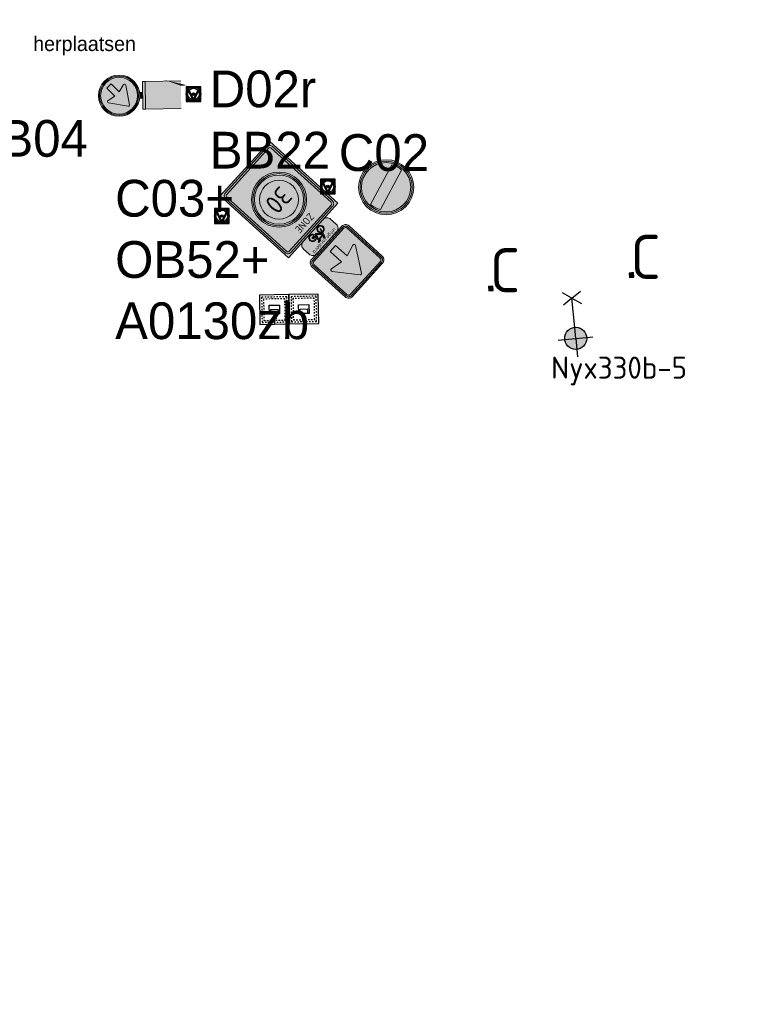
# Model space of a CAD drawing. Header units: metres. Extents: x 167358 to 169466, y 462430 to 462985.
# Tile 7 of 29: x 167441 to 167492, y 462734 to 462801. Entities that reach past the tile are written whole.
import ezdxf
from ezdxf.enums import TextEntityAlignment as Align

# ---------------------------------------------------------------- set-up
doc = ezdxf.new("R2018")
doc.units = ezdxf.units.M
doc.header["$LTSCALE"] = 0.2
doc.linetypes.add('DASHED', pattern=[0.75, 0.5, -0.25])
for name, color, linetype, lineweight in [('N-WE-IE-MEUBILAIR_WEGMEUBILAIR_CONTAINER-S', 162, 'Continuous', 25), ('N-WE-IE-MEUBILAIR_WEGMEUBILAIR_CONTAINER_ONDERGRONDS-S', 24, 'Continuous', 25), ('N-WE-IE-MEUBILAIR_WEGMEUBILAIR_LICHTMAST-S', 24, 'Continuous', 25), ('N-WE-IE-MEUBILAIR_WEGMEUBILAIR_VERKEERSBORD-S', 92, 'Continuous', 25), ('N-WE-VW-VERKEERSTEKEN_BORD_C-S', 7, 'Continuous', 25), ('N-WE-VW-VERKEERSTEKEN_BORD_D-S', 7, 'Continuous', 25), ('N-WE-VW-VERKEERSTEKEN_BORD_ONDERBORD-S', 7, 'Continuous', 25), ('N-WE-VW-VERKEERSTEKEN_BORD_ZONEBORD-S', 7, 'Continuous', 25)]:
    doc.layers.add(name, color=color, linetype=linetype, lineweight=lineweight)
doc.layers.add('X_uitv', color=7, linetype='Continuous')
doc.styles.add('NLCS-ISO', font='NLCS-ISO.ttf')
doc.styles.add('NLCS-RVV-M200-T25', font='NLCS-RVV.ttf')
doc.styles.add('ZURICH', font='ZURCHN.TTF')
picture_1 = doc.add_image_def('image1.png', size_in_pixel=(1080, 776))

# ---------------------------------------------------------------- blocks, each defined once
blk = doc.blocks.new('N-SIE-WEG_VERKEERSBORD_PAAL-SO')
h = blk.add_hatch(color=256)
h.dxf.hatch_style = 1
h.paths.add_polyline_path([(-1, 0, 1), (1, 0, 1)])
h.paths.add_polyline_path([(0.8, 0, -1), (-0.8, 0, -1)], flags=16)
h = blk.add_hatch(color=256)
h.dxf.hatch_style = 1
h.paths.add_polyline_path([(0, 1), (-1, 1), (-0.8, 0.6, -0.037994), (-0.7, 0.71), (-0.77, 0.86), (-0.51, 0.86, -0.134934)])
h = blk.add_hatch(color=256)
h.dxf.hatch_style = 1
h.paths.add_polyline_path([(-0.86, 0.72), (-1, 1), (-1, 0, -0.134934), (-0.86, 0.51)])
h = blk.add_hatch(color=256)
h.dxf.hatch_style = 1
h.paths.add_polyline_path([(-0.51, -0.86), (-0.86, -0.86), (-0.86, -0.51, -0.134934), (-1, 0), (-1, -1), (0, -1, -0.134934)])
h = blk.add_hatch(color=256)
h.dxf.hatch_style = 1
h.paths.add_polyline_path([(-0.6, 0.52, 0.050318), (-0.69, 0.39), (-0.11, -0.79, 0.066661), (0.11, -0.79), (0.69, 0.39, 0.050318), (0.6, 0.52), (0, -0.69)])
h = blk.add_hatch(color=256)
h.dxf.hatch_style = 1
h.paths.add_polyline_path([(0.17, 0, 1), (-0.17, 0, 1)])
h = blk.add_hatch(color=256)
h.dxf.hatch_style = 1
h.paths.add_polyline_path([(1, 1), (0, 1, -0.134934), (0.51, 0.86), (0.77, 0.86), (0.7, 0.71, -0.037994), (0.8, 0.6)])
h = blk.add_hatch(color=256)
h.dxf.hatch_style = 1
h.paths.add_polyline_path([(1, 0, -0.134934), (0.86, -0.51), (0.86, -0.86), (0.51, -0.86, -0.134934), (0, -1), (1, -1)])
h = blk.add_hatch(color=256)
h.dxf.hatch_style = 1
h.paths.add_polyline_path([(1, 1), (0.86, 0.72), (0.86, 0.51, -0.134934), (1, 0)])
for points in [[(-1, -1), (1, -1), (1, 1), (-1, 1)], [(-0.86, -0.86), (0.86, -0.86), (0.86, 0.86), (-0.86, 0.86)]]:
    blk.add_lwpolyline(points, close=True)
at = {"flags": 128}
for points in [[(-1, 1), (0, -1), (1, 1)], [(-0.77, 0.86), (0, -0.69), (0.77, 0.86)]]:
    blk.add_lwpolyline(points, close=True, dxfattribs=at)
for radius in [1, 0.796, 0.171]:
    blk.add_circle((0, 0), radius)
at = {"lineweight": 30, "flags": 104}
blk.add_attdef('bordgegevens', text='', height=3, dxfattribs=at).set_placement((2.21, 3.21), align=Align.TOP_LEFT)
at = {"style": 'NLCS-ISO', "flags": 9}
for tag, p in [('PAAL', (2.21, -4.13)), ('LOCATIE', (2.21, -8.3))]:
    blk.add_attdef(tag, p, '', height=3, dxfattribs=at)
blk = doc.blocks.new('N-SIE-WEG_LICHTMAST_1UITHOUDER-SO')
h = blk.add_hatch(color=256)
edge = h.paths.add_edge_path()
edge.add_arc((0, 0), 1.5, 0, 360)
for p, q in [((0, -2.42), (0, 2.33)), ((-5.5, 0), (-6.34, 1.24)), ((-5.5, 0), (-6.34, -1.24)), ((-5.5, 0), (-4.66, 1.24)), ((-1.5, 0), (-5.5, 0)), ((-5.5, 0), (-4.66, -1.24)), ((0, 0), (-1.49, 0)), ((0, 0), (2.52, 0))]:
    blk.add_line(p, q)
blk.add_circle((0, 0), 1.5)
at = {"style": 'ZURICH'}
blk.add_attdef('TYPE', text='', height=3, dxfattribs=at).set_placement((6.91, 5.26), align=Align.BOTTOM_CENTER)
blk = doc.blocks.new('SIE-WEG_CONTAINER_TEGEL')
at = {"flags": 128}
blk.add_lwpolyline([(-0.15, -0.15), (0.15, -0.15), (0.15, 0.15), (-0.15, 0.15)], close=True, dxfattribs=at)
blk.add_solid([(-0.15, 0.15), (-0.15, -0.15), (0.15, 0.15), (0.15, -0.15)])
at = {"style": 'NLCS-ISO'}
blk.add_text('C', height=0.2, dxfattribs=at).set_placement((0, 0), align=Align.MIDDLE_CENTER)
blk.add_attdef('TEGEL', (0.089, 0.257), '', height=3, dxfattribs=at)
blk = doc.blocks.new('N-SVW-VERKEERSTEKEN_BORD_C03-SO')
at = {"true_color": 0x007dc8}
h = blk.add_hatch(color=152, dxfattribs=at)
h.dxf.hatch_style = 1
h.paths.add_polyline_path([(3.05, 3.75), (-3.05, 3.75, 0.414214), (-3.75, 3.05), (-3.75, 0), (-3.55, 0), (-3.55, 3.05, -0.414214), (-3.05, 3.55), (3.05, 3.55, -0.414214), (3.55, 3.05), (3.55, 0), (3.75, 0), (3.75, 3.05, 0.414214)])
at = {"true_color": 0xffffff}
h = blk.add_hatch(color=7, dxfattribs=at)
h.dxf.hatch_style = 1
h.paths.add_polyline_path([(3.05, 3.55), (-3.05, 3.55, 0.414214), (-3.55, 3.05), (-3.55, 0), (-3.35, 0), (-3.35, 3.05, -0.414214), (-3.05, 3.35), (3.05, 3.35, -0.414214), (3.35, 3.05), (3.35, 0), (3.55, 0), (3.55, 3.05, 0.414214)])
at = {"true_color": 0x007dc8}
h = blk.add_hatch(color=152, dxfattribs=at)
h.dxf.hatch_style = 1
h.paths.add_polyline_path([(-0.16, 2.53, -0.518438), (0.16, 2.53), (1.95, 0), (3.35, 0), (3.35, 3.05, 0.414214), (3.05, 3.35), (-3.05, 3.35, 0.414214), (-3.35, 3.05), (-3.35, 0), (-1.95, 0)])
at = {"true_color": 0xffffff}
h = blk.add_hatch(color=7, dxfattribs=at)
h.dxf.hatch_style = 1
h.paths.add_polyline_path([(-2.37, -0.59, 0.690116), (-2.16, -0.9), (-0.57, -0.53), (-0.57, -2.62), (0.57, -2.62), (0.57, -0.53), (2.16, -0.9, 0.690116), (2.37, -0.59), (0.16, 2.53, 0.518438), (-0.16, 2.53)])
at = {"true_color": 0x007dc8}
h = blk.add_hatch(color=152, dxfattribs=at)
h.dxf.hatch_style = 1
h.paths.add_polyline_path([(-3.55, 0), (-3.75, 0), (-3.75, -3.05, 0.414214), (-3.05, -3.75), (3.05, -3.75, 0.414214), (3.75, -3.05), (3.75, 0), (3.55, 0), (3.55, -3.05, -0.414214), (3.05, -3.55), (-3.05, -3.55, -0.414214), (-3.55, -3.05)])
at = {"true_color": 0xffffff}
h = blk.add_hatch(color=7, dxfattribs=at)
h.dxf.hatch_style = 1
h.paths.add_polyline_path([(-3.35, 0), (-3.55, 0), (-3.55, -3.05, 0.414214), (-3.05, -3.55), (3.05, -3.55, 0.414214), (3.55, -3.05), (3.55, 0), (3.35, 0), (3.35, -3.05, -0.414214), (3.05, -3.35), (-3.05, -3.35, -0.414214), (-3.35, -3.05)])
at = {"true_color": 0x007dc8}
h = blk.add_hatch(color=152, dxfattribs=at)
h.dxf.hatch_style = 1
h.paths.add_polyline_path([(-2.37, -0.59), (-1.95, 0), (-3.35, 0), (-3.35, -3.05, 0.414214), (-3.05, -3.35), (3.05, -3.35, 0.414214), (3.35, -3.05), (3.35, 0), (1.95, 0), (2.37, -0.59, -0.690116), (2.16, -0.9), (0.57, -0.53), (0.57, -2.62), (-0.57, -2.62), (-0.57, -0.53), (-2.16, -0.9, -0.690116)])
at = {"color": 152, "lineweight": 0, "true_color": 0x007dc8}
blk.add_lwpolyline([(-3.05, -3.75), (3.05, -3.75, 0.414214), (3.75, -3.05), (3.75, 3.05, 0.414214), (3.05, 3.75), (-3.05, 3.75, 0.414214), (-3.75, 3.05), (-3.75, -3.05, 0.414214)], format="xyb", close=True, dxfattribs=at)
at = {"color": 7, "lineweight": 0, "true_color": 0xffffff}
for points in [[(-3.05, -3.55), (3.05, -3.55, 0.414214), (3.55, -3.05), (3.55, 3.05, 0.414214), (3.05, 3.55), (-3.05, 3.55, 0.414214), (-3.55, 3.05), (-3.55, -3.05, 0.414214)], [(-3.05, -3.35), (3.05, -3.35, 0.414214), (3.35, -3.05), (3.35, 3.05, 0.414214), (3.05, 3.35), (-3.05, 3.35, 0.414214), (-3.35, 3.05), (-3.35, -3.05, 0.414214)], [(0.57, -0.53), (0.57, -2.62), (-0.57, -2.62), (-0.57, -0.53), (-2.16, -0.9, -0.690116), (-2.37, -0.59), (-0.16, 2.53, -0.518438), (0.16, 2.53), (2.37, -0.59, -0.690116), (2.16, -0.9)]]:
    blk.add_lwpolyline(points, format="xyb", close=True, dxfattribs=at)
blk = doc.blocks.new('N-SVW-VERKEERSTEKEN_BORD_ONDERBORD_OB52-SO')
at = {"true_color": 0xffffff}
h = blk.add_hatch(color=7, dxfattribs=at)
h.dxf.hatch_style = 1
edge = h.paths.add_edge_path()
edge.add_line((2.75, -0.52), (2.75, 0.52))
edge.add_arc((2.02, 0.52), 0.726, 0, 90)
edge.add_line((2.02, 1.25), (-2.02, 1.25))
edge.add_arc((-2.02, 0.52), 0.726, 90, 180)
edge.add_line((-2.75, 0.52), (-2.75, -0.52))
edge.add_arc((-2.02, -0.52), 0.726, 180, 270)
edge.add_line((-2.02, -1.25), (2.02, -1.25))
edge.add_arc((2.02, -0.52), 0.726, 270, 360)
at = {"true_color": 0x191919}
h = blk.add_hatch(color=250, dxfattribs=at)
h.dxf.hatch_style = 1
h.paths.add_polyline_path([(0.48, 0.12), (0.56, 0.31), (0.69, 0.31), (0.69, 0.41), (0.3, 0.41, 1), (0.3, 0.31), (0.45, 0.31), (0.4, 0.2), (-0.48, 0.2), (-0.42, 0.36, -0.345861), (-0.34, 0.41), (-0.21, 0.41), (-0.21, 0.52), (-0.36, 0.52, 0.334348), (-0.53, 0.39), (-0.71, -0.13, 0.794265), (-1.15, -1.02, 0.4733), (-0.38, -0.87, 0.427471), (-0.61, -0.17), (-0.56, -0.01), (0.04, -0.68), (0.29, -0.68, 0.529348), (1.04, -1.07, 0.476174), (1.19, -0.3, 0.318009), (0.62, -0.15)])
h.paths.add_polyline_path([(-0.51, 0.1), (0.35, 0.1), (0.06, -0.54)], flags=16)
h.paths.add_polyline_path([(-0.65, -0.27, -0.542254), (-0.58, -0.94, -0.632638), (-1.23, -0.63, -0.479903), (-0.75, -0.23), (-0.88, -0.61, 1.053204), (-0.78, -0.64)], flags=16)
h.paths.add_polyline_path([(0.42, 0), (0.52, -0.2, 0.234167), (0.29, -0.57), (0.16, -0.57)], flags=16)
h.paths.add_polyline_path([(0.57, -0.3), (0.72, -0.57), (0.4, -0.57, -0.216058)], flags=16)
h.paths.add_polyline_path([(0.4, -0.68), (0.8, -0.68, 0.566151), (0.85, -0.6), (0.67, -0.25, -0.564261), (1.19, -0.69, -0.396488), (0.76, -1.03, -0.350134)], flags=16)
at = {"color": 250, "lineweight": 0, "true_color": 0x191919}
for points in [[(2.75, -0.52), (2.75, 0.52, 0.414214), (2.02, 1.25), (-2.02, 1.25, 0.414214), (-2.75, 0.52), (-2.75, -0.52, 0.414214), (-2.02, -1.25), (2.02, -1.25, 0.414214)], [(0.48, 0.12), (0.56, 0.31), (0.69, 0.31), (0.69, 0.41), (0.3, 0.41, 1), (0.3, 0.31), (0.45, 0.31), (0.4, 0.2), (-0.48, 0.2), (-0.42, 0.36, -0.345861), (-0.34, 0.41), (-0.21, 0.41), (-0.21, 0.52), (-0.36, 0.52, 0.334348), (-0.53, 0.39), (-0.71, -0.13, 0.794265), (-1.15, -1.02, 0.4733), (-0.38, -0.87, 0.427471), (-0.61, -0.17), (-0.56, -0.01), (0.04, -0.68), (0.29, -0.68, 0.529348), (1.04, -1.07, 0.476174), (1.19, -0.3, 0.318009), (0.62, -0.15)], [(0.42, 0), (0.16, -0.57), (0.29, -0.57, -0.234167), (0.52, -0.2)], [(-0.65, -0.27, -0.542254), (-0.58, -0.94, -0.632638), (-1.23, -0.63, -0.479903), (-0.75, -0.23), (-0.88, -0.61, 1.053204), (-0.78, -0.64)], [(0.67, -0.25, -0.564261), (1.19, -0.69, -0.396488), (0.76, -1.03, -0.350134), (0.4, -0.68), (0.8, -0.68, 0.566151), (0.85, -0.6)], [(0.72, -0.57), (0.57, -0.3, 0.216058), (0.4, -0.57)]]:
    blk.add_lwpolyline(points, format="xyb", close=True, dxfattribs=at)
blk.add_lwpolyline([(0.35, 0.1), (-0.51, 0.1), (0.06, -0.54)], close=True, dxfattribs=at)
at = {"color": 250, "true_color": 0x191919, "style": 'NLCS-RVV-M200-T25'}
blk.add_text('uitgezonderd', height=0.5, dxfattribs=at).set_placement((0, 0.6), align=Align.CENTER)
blk = doc.blocks.new('N-SVW-VERKEERSTEKEN_BORD_ZONEBORD BEGIN_A01_030-SO')
at = {"true_color": 0xffffff}
h = blk.add_hatch(color=7, dxfattribs=at)
h.dxf.hatch_style = 1
h.paths.add_polyline_path([(5, 6.25), (-5, 6.25), (-5, 0), (-4.76, 0), (-4.76, 5.49, -0.414214), (-4.23, 6.01), (4.25, 6.01, -0.414214), (4.77, 5.49), (4.77, 0), (5, 0)])
at = {"true_color": 0x191919}
h = blk.add_hatch(color=250, dxfattribs=at)
h.dxf.hatch_style = 1
h.paths.add_polyline_path([(-4.49, 5.49, -0.414214), (-4.23, 5.75), (4.25, 5.75, -0.414214), (4.51, 5.49), (4.51, 0), (4.77, 0), (4.77, 5.49, 0.414214), (4.25, 6.01), (-4.23, 6.01, 0.414214), (-4.76, 5.49), (-4.76, 0), (-4.49, 0)])
at = {"true_color": 0xffffff}
h = blk.add_hatch(color=7, dxfattribs=at)
h.dxf.hatch_style = 1
h.paths.add_polyline_path([(4.51, 5.49, 0.414214), (4.25, 5.75), (-4.23, 5.75, 0.414214), (-4.49, 5.49), (-4.49, 0), (-3.75, 0, -1), (3.75, 0), (4.51, 0)])
at = {"true_color": 0xff0000}
h = blk.add_hatch(color=1, dxfattribs=at)
h.dxf.hatch_style = 1
h.paths.add_polyline_path([(-3.75, 0), (-3.55, 0, -1), (3.55, 0), (3.75, 0, 1)])
at = {"true_color": 0xffffff}
h = blk.add_hatch(color=7, dxfattribs=at)
h.dxf.hatch_style = 1
h.paths.add_polyline_path([(-3.55, 0), (-3.35, 0, -1), (3.35, 0), (3.55, 0, 1)])
at = {"true_color": 0xff0000}
h = blk.add_hatch(color=1, dxfattribs=at)
h.dxf.hatch_style = 1
h.paths.add_polyline_path([(-3.35, 0), (-2.65, 0, -1), (2.65, 0), (3.35, 0, 1)])
at = {"true_color": 0xffffff}
h = blk.add_hatch(color=7, dxfattribs=at)
h.dxf.hatch_style = 1
h.paths.add_polyline_path([(-2.65, 0), (2.65, 0, 1)])
h = blk.add_hatch(color=7, dxfattribs=at)
h.dxf.hatch_style = 1
h.paths.add_polyline_path([(5, 0), (4.77, 0), (4.77, -5.49, -0.414214), (4.25, -6.02), (-4.23, -6.02, -0.414214), (-4.76, -5.49), (-4.76, 0), (-5, 0), (-5, -6.25), (5, -6.25)])
at = {"true_color": 0x191919}
h = blk.add_hatch(color=250, dxfattribs=at)
h.dxf.hatch_style = 1
h.paths.add_polyline_path([(-4.49, 0), (-4.76, 0), (-4.76, -5.49, 0.414214), (-4.23, -6.02), (4.25, -6.02, 0.414214), (4.77, -5.49), (4.77, 0), (4.51, 0), (4.51, -5.49, -0.414214), (4.25, -5.75), (-4.23, -5.75, -0.414214), (-4.49, -5.49)])
at = {"true_color": 0xffffff}
h = blk.add_hatch(color=7, dxfattribs=at)
h.dxf.hatch_style = 1
h.paths.add_polyline_path([(-3.75, 0), (-4.49, 0), (-4.49, -5.49, 0.414214), (-4.23, -5.75), (4.25, -5.75, 0.414214), (4.51, -5.49), (4.51, 0), (3.75, 0, -1)])
at = {"true_color": 0xff0000}
h = blk.add_hatch(color=1, dxfattribs=at)
h.dxf.hatch_style = 1
h.paths.add_polyline_path([(3.75, 0), (3.55, 0, -1), (-3.55, 0), (-3.75, 0, 1)])
at = {"true_color": 0xffffff}
h = blk.add_hatch(color=7, dxfattribs=at)
h.dxf.hatch_style = 1
h.paths.add_polyline_path([(3.55, 0), (3.35, 0, -1), (-3.35, 0), (-3.55, 0, 1)])
at = {"true_color": 0xff0000}
h = blk.add_hatch(color=1, dxfattribs=at)
h.dxf.hatch_style = 1
h.paths.add_polyline_path([(3.35, 0), (2.65, 0, -1), (-2.65, 0), (-3.35, 0, 1)])
at = {"true_color": 0xffffff}
h = blk.add_hatch(color=7, dxfattribs=at)
h.dxf.hatch_style = 1
h.paths.add_polyline_path([(2.65, 0), (-2.65, 0, 1)])
at = {"color": 251, "lineweight": 0, "true_color": 0x4b4b4b}
blk.add_lwpolyline([(-5, 6.25), (5, 6.25), (5, -6.25), (-5, -6.25)], close=True, dxfattribs=at)
at = {"color": 250, "lineweight": 0, "true_color": 0x191919}
for points in [[(-4.23, 6.01), (4.25, 6.01, -0.414214), (4.77, 5.49), (4.77, -5.49, -0.414214), (4.25, -6.02), (-4.23, -6.02, -0.414214), (-4.76, -5.49), (-4.76, 5.49, -0.414214)], [(-4.23, 5.75), (4.25, 5.75, -0.414214), (4.51, 5.49), (4.51, -5.49, -0.414214), (4.25, -5.75), (-4.23, -5.75, -0.414214), (-4.49, -5.49), (-4.49, 5.49, -0.414214)]]:
    blk.add_lwpolyline(points, format="xyb", close=True, dxfattribs=at)
at = {"color": 1, "lineweight": 0, "true_color": 0xff0000}
blk.add_circle((0, 0), 3.75, dxfattribs=at)
at = {"color": 7, "lineweight": 0, "true_color": 0xffffff}
for radius in [3.55, 3.35, 2.65]:
    blk.add_circle((0, 0), radius, dxfattribs=at)
at = {"color": 250, "true_color": 0x191919, "style": 'NLCS-RVV-M200-T25'}
for s, height, p in [('ZONE', 1, (0.02, 4.71)), ('30', 2.5, (0.1, 0))]:
    blk.add_text(s, height=height, dxfattribs=at).set_placement(p, align=Align.MIDDLE_CENTER)
blk.add_attdef('RVV_ONDERSCHRIFT', text='', height=1, dxfattribs=at).set_placement((0.02, -4.72), align=Align.MIDDLE_CENTER)
blk = doc.blocks.new('N-SVW-VERKEERSTEKEN_BORD_C02-SO')
at = {"true_color": 0xff0000}
h = blk.add_hatch(color=1, dxfattribs=at)
h.dxf.hatch_style = 1
h.paths.add_polyline_path([(-3.75, 0), (-3.55, 0, -1), (3.55, 0), (3.75, 0, 1)])
at = {"true_color": 0xffffff}
h = blk.add_hatch(color=7, dxfattribs=at)
h.dxf.hatch_style = 1
h.paths.add_polyline_path([(3.35, 0), (3.55, 0, 1), (-3.55, 0), (-3.35, 0, -1)])
at = {"true_color": 0xff0000}
h = blk.add_hatch(color=1, dxfattribs=at)
h.dxf.hatch_style = 1
h.paths.add_polyline_path([(-3.35, 0), (-3.15, 0, -0.060174), (-3.06, 0.75), (3.06, 0.75, -0.060174), (3.15, 0), (3.35, 0, 1)])
h = blk.add_hatch(color=1, dxfattribs=at)
h.dxf.hatch_style = 1
h.paths.add_polyline_path([(-3.55, 0), (-3.75, 0, 1), (3.75, 0), (3.55, 0, -1)])
at = {"true_color": 0xffffff}
h = blk.add_hatch(color=7, dxfattribs=at)
h.dxf.hatch_style = 1
h.paths.add_polyline_path([(-3.35, 0), (-3.55, 0, 1), (3.55, 0), (3.35, 0, -1)])
at = {"true_color": 0xff0000}
h = blk.add_hatch(color=1, dxfattribs=at)
h.dxf.hatch_style = 1
h.paths.add_polyline_path([(3.35, 0), (3.15, 0, -0.060174), (3.06, -0.75), (-3.06, -0.75, -0.060174), (-3.15, 0), (-3.35, 0, 1)])
at = {"true_color": 0xffffff}
h = blk.add_hatch(color=7, dxfattribs=at)
h.dxf.hatch_style = 1
h.paths.add_polyline_path([(3.06, -0.75, 0.120784), (3.06, 0.75), (-3.06, 0.75, 0.120784), (-3.06, -0.75)])
at = {"color": 7, "lineweight": 0, "true_color": 0xffffff}
blk.add_lwpolyline([(-3.06, -0.75), (3.06, -0.75, 0.120784), (3.06, 0.75), (-3.06, 0.75, 0.120784)], format="xyb", close=True, dxfattribs=at)
at = {"color": 1, "lineweight": 0, "true_color": 0xff0000}
blk.add_circle((0, 0), 3.75, dxfattribs=at)
at = {"color": 7, "lineweight": 0, "true_color": 0xffffff}
for radius in [3.55, 3.35]:
    blk.add_circle((0, 0), radius, dxfattribs=at)
blk = doc.blocks.new('N-SVW-VERKEERSTEKEN_BORD_D02RBB22-SO')
at = {"true_color": 0x007dc8}
h = blk.add_hatch(color=152, dxfattribs=at)
h.dxf.hatch_style = 1
h.paths.add_polyline_path([(2.52, 3.68), (2.66, 3.73, 0.577878), (-2.13, 4.65), (-2.01, 4.56, -0.577878)])
at = {"true_color": 0xffffff}
h = blk.add_hatch(color=7, dxfattribs=at)
h.dxf.hatch_style = 1
h.paths.add_polyline_path([(-2.01, 4.56), (-1.9, 4.46, -0.577878), (2.38, 3.63), (2.52, 3.68, 0.577878)])
at = {"true_color": 0x007dc8}
h = blk.add_hatch(color=152, dxfattribs=at)
h.dxf.hatch_style = 1
h.paths.add_polyline_path([(-2.01, 4.56), (-2.13, 4.65, 0.180494), (-2.81, 2.81, 0.414214), (0, 0), (0, 0.15, -0.414214), (-2.66, 2.81, -0.180494)])
at = {"true_color": 0xffffff}
h = blk.add_hatch(color=7, dxfattribs=at)
h.dxf.hatch_style = 1
h.paths.add_polyline_path([(-2.51, 2.81, -0.180494), (-1.9, 4.46), (-2.01, 4.56, 0.180494), (-2.66, 2.81, 0.414214), (0, 0.15), (0, 0.3, -0.414214)])
at = {"true_color": 0x007dc8}
h = blk.add_hatch(color=152, dxfattribs=at)
h.dxf.hatch_style = 1
h.paths.add_polyline_path([(-1.63, 3.87), (-1.03, 4.48), (0, 3.45), (0, 5.32, 0.414322), (-2.51, 2.81, 0.414105), (0, 0.3), (0, 1.62), (-1.42, 1.88, -0.656866), (-1.49, 2.18), (-0.54, 2.78)])
at = {"true_color": 0xffffff}
h = blk.add_hatch(color=7, dxfattribs=at)
h.dxf.hatch_style = 1
h.paths.add_polyline_path([(0, 3.45), (-1.03, 4.48), (-1.63, 3.87), (-0.54, 2.78), (-1.49, 2.18, 0.656866), (-1.42, 1.88), (0, 1.62)])
at = {"true_color": 0x007dc8}
h = blk.add_hatch(color=152, dxfattribs=at)
h.dxf.hatch_style = 1
h.paths.add_polyline_path([(0, 5.32), (0, 3.45), (0.07, 3.38), (0.65, 4.32, -0.66261), (0.96, 4.27), (1.45, 1.59, -0.52003), (1.25, 1.39), (0, 1.62), (0, 0.3, 0.414322), (2.51, 2.81, 0.414105)])
at = {"true_color": 0xffffff}
h = blk.add_hatch(color=7, dxfattribs=at)
h.dxf.hatch_style = 1
h.paths.add_polyline_path([(0.96, 4.27, 0.66261), (0.65, 4.32), (0.07, 3.38), (0, 3.45), (0, 1.62), (1.25, 1.39, 0.52003), (1.45, 1.59)])
at = {"true_color": 0x007dc8}
h = blk.add_hatch(color=152, dxfattribs=at)
h.dxf.hatch_style = 1
h.paths.add_polyline_path([(2.81, 2.81, 0.083022), (2.66, 3.73), (2.52, 3.68, -0.083022), (2.66, 2.81, -0.414214), (0, 0.15), (0, 0, 0.414214)])
at = {"true_color": 0xffffff}
h = blk.add_hatch(color=7, dxfattribs=at)
h.dxf.hatch_style = 1
h.paths.add_polyline_path([(2.52, 3.68), (2.38, 3.63, -0.083022), (2.51, 2.81, -0.414214), (0, 0.3), (0, 0.15, 0.414214), (2.66, 2.81, 0.083022)])
at = {"true_color": 0xafafaf}
h = blk.add_hatch(color=253, dxfattribs=at)
h.dxf.hatch_style = 1
h.paths.add_polyline_path([(0.38, 0), (-0.38, 0), (-0.38, -0.38), (0.38, -0.38)])
at = {"true_color": 0x0a0a0a}
h = blk.add_hatch(color=28, dxfattribs=at)
h.dxf.hatch_style = 1
h.paths.add_polyline_path([(1.88, -0.38), (-1.88, -0.38), (-1.88, -0.75), (1.88, -0.75)])
at = {"true_color": 0xffe100}
h = blk.add_hatch(color=2, dxfattribs=at)
h.dxf.hatch_style = 1
h.paths.add_polyline_path([(1.88, -0.75), (-1.88, -0.75), (-1.88, -5.62), (1.88, -5.62)])
at = {"color": 7, "lineweight": 0, "true_color": 0xffffff}
blk.add_lwpolyline([(-1.03, 4.48), (0.07, 3.38), (0.65, 4.32, -0.66261), (0.96, 4.27), (1.45, 1.59, -0.527936), (1.25, 1.39), (-1.42, 1.88, -0.656866), (-1.49, 2.18), (-0.54, 2.78), (-1.63, 3.87)], format="xyb", close=True, dxfattribs=at)
at = {"color": 253, "lineweight": 0, "true_color": 0xafafaf}
blk.add_lwpolyline([(-0.38, -0.38), (0.38, -0.38), (0.38, 0), (-0.38, 0)], close=True, dxfattribs=at)
at = {"color": 28, "lineweight": 0, "true_color": 0x0a0a0a}
blk.add_lwpolyline([(-1.88, -0.75), (1.88, -0.75), (1.88, -0.38), (-1.88, -0.38)], close=True, dxfattribs=at)
at = {"color": 253, "lineweight": 0, "true_color": 0xafafaf}
blk.add_lwpolyline([(1.88, -5.62), (1.88, -0.75), (-1.88, -0.75), (-1.88, -5.62)], dxfattribs=at)
at = {"color": 152, "lineweight": 0, "true_color": 0x007dc8}
blk.add_circle((0, 2.81), 2.81, dxfattribs=at)
at = {"color": 7, "lineweight": 0, "true_color": 0xffffff}
for radius in [2.66, 2.51]:
    blk.add_circle((0, 2.81), radius, dxfattribs=at)
blk = doc.blocks.new('CONTAINER_ONDERGRONDSE_5000L')
at = {"ltscale": 0.2}
blk.add_lwpolyline([(0, 2), (0, 0), (2, 0), (2, 2)], close=True, dxfattribs=at)
at = {"color": 8, "linetype": 'DASHED', "ltscale": 0.2}
for points in [[(0.145, 1.855), (0.145, 0.145), (1.855, 0.145), (1.855, 1.855)], [(0.275, 1.725), (0.275, 0.275), (1.725, 0.275), (1.725, 1.725)]]:
    blk.add_lwpolyline(points, close=True, dxfattribs=at)
blk.add_lwpolyline([(0.65, 0.7), (0.65, 1.3), (1.35, 1.3), (1.35, 0.7)], close=True)
for points in [[(0.75, 0.7), (0.75, 1), (1.25, 1), (1.25, 0.7)], [(1, 0.7), (1.118, 0.375), (0.882, 0.375), (1, 0.7)], [(1, 0), (1, 0.7)]]:
    blk.add_lwpolyline(points)

msp = doc.modelspace()

# ---------------------------------------------------------------- linework, layer by layer
at = {"layer": 'N-WE-IE-MEUBILAIR_WEGMEUBILAIR_VERKEERSBORD-S', "ltscale": 0.2, "flags": 128}
msp.add_lwpolyline([(167452.332, 462796.263, 0, 0.2, 0), (167451.734, 462796.305, 0, 0, 0), (167446.371, 462798.198, 0, 0, 0), (167444.862, 462798.198, 0, 0, 0), (167441.88, 462798.198, 0, 0, 0)], format="xyseb", dxfattribs=at)

# ---------------------------------------------------------------- block references
at = {"layer": 'N-WE-IE-MEUBILAIR_WEGMEUBILAIR_CONTAINER-S'}
ref = msp.add_blockref('SIE-WEG_CONTAINER_TEGEL', (167482.56, 462783.352), dxfattribs=dict(at, rotation=185.8989723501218))
ref.add_attrib('TEGEL', 'C', (167482.497, 462783.088), dxfattribs={"layer": '0', "height": 3, "style": 'NLCS-ISO'})
ref = msp.add_blockref('SIE-WEG_CONTAINER_TEGEL', (167482.56, 462783.352), dxfattribs=dict(at, rotation=185.8989723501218))
ref.add_attrib('TEGEL', 'C', (167482.497, 462783.088), dxfattribs={"layer": '0', "height": 3, "style": 'NLCS-ISO'})
ref = msp.add_blockref('SIE-WEG_CONTAINER_TEGEL', (167473.006, 462782.444), dxfattribs=dict(at, rotation=184.1653176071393))
ref.add_attrib('TEGEL', 'C', (167472.935, 462782.181), dxfattribs={"layer": '0', "height": 3, "style": 'NLCS-ISO'})
ref = msp.add_blockref('SIE-WEG_CONTAINER_TEGEL', (167473.006, 462782.444), dxfattribs=dict(at, rotation=184.1653176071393))
ref.add_attrib('TEGEL', 'C', (167472.935, 462782.181), dxfattribs={"layer": '0', "height": 3, "style": 'NLCS-ISO'})
at = {"layer": 'N-WE-IE-MEUBILAIR_WEGMEUBILAIR_CONTAINER_ONDERGRONDS-S', "rotation": 1.0616821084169}
for p in [(167457.302, 462779.986), (167459.301, 462780.023)]:
    msp.add_blockref('CONTAINER_ONDERGRONDSE_5000L', p, dxfattribs=at)
at = {"layer": 'N-WE-IE-MEUBILAIR_WEGMEUBILAIR_LICHTMAST-S'}
ref = msp.add_blockref('N-SIE-WEG_LICHTMAST_1UITHOUDER-SO', (167478.773, 462779.047), dxfattribs=dict(at, xscale=0.5, yscale=0.5, zscale=0.5, rotation=275.3750995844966))
ref.add_attrib('TYPE', 'Nyx330b-5', dxfattribs={"layer": '0', "height": 1.5, "style": 'NLCS-ISO'}).set_placement((167481.713, 462775.852), align=Align.BOTTOM_CENTER)
at = {"layer": 'N-WE-IE-MEUBILAIR_WEGMEUBILAIR_VERKEERSBORD-S', "ltscale": 0.2}
ref = msp.add_blockref('N-SIE-WEG_VERKEERSBORD_PAAL-SO', (167424.616, 462794.523), dxfattribs=dict(at, xscale=0.5, yscale=0.5, zscale=0.5))
lines = msp.add_mtext('B06+\\POB503OB04', dxfattribs={"layer": '0', "insert": (167426.646, 462798.067), "char_height": 2.5, "attachment_point": 1})
ref.add_attrib('bordgegevens', '', (167426.646, 462798.067), dxfattribs={"flags": 104}).embed_mtext(lines)
ref = msp.add_blockref('N-SIE-WEG_VERKEERSBORD_PAAL-SO', (167452.781, 462795.66), dxfattribs=dict(at, xscale=0.5, yscale=0.5, zscale=0.5))
lines = msp.add_mtext('D02r\\PBB22', dxfattribs={"layer": '0', "insert": (167453.885, 462797.265), "char_height": 2.5, "attachment_point": 1})
ref.add_attrib('bordgegevens', '', (167453.885, 462797.265), dxfattribs={"flags": 104}).embed_mtext(lines)
ref = msp.add_blockref('N-SIE-WEG_VERKEERSBORD_PAAL-SO', (167461.918, 462789.374), dxfattribs=dict(at, xscale=0.5, yscale=0.5, zscale=0.5))
lines = msp.add_mtext('C02', dxfattribs={"layer": '0', "insert": (167462.662, 462792.934), "char_height": 2.5, "attachment_point": 1})
ref.add_attrib('bordgegevens', '', (167462.662, 462792.934), dxfattribs={"flags": 104}).embed_mtext(lines)
at = {"layer": 'N-WE-IE-MEUBILAIR_WEGMEUBILAIR_VERKEERSBORD-S'}
ref = msp.add_blockref('N-SIE-WEG_VERKEERSBORD_PAAL-SO', (167454.709, 462787.369), dxfattribs=dict(at, xscale=0.5, yscale=0.5, zscale=0.5))
lines = msp.add_mtext('C03+\\POB52+\\PA0130zb', dxfattribs={"layer": '0', "insert": (167447.454, 462789.827), "char_height": 2.5, "attachment_point": 1})
ref.add_attrib('bordgegevens', '', (167447.454, 462789.827), dxfattribs={"flags": 104}).embed_mtext(lines)
at = {"layer": 'N-WE-VW-VERKEERSTEKEN_BORD_C-S', "ltscale": 0.2, "xscale": 0.5, "yscale": 0.5, "zscale": 0.5}
for name, p, rotation in [('N-SVW-VERKEERSTEKEN_BORD_C02-SO', (167465.879, 462789.326), 241.8198515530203), ('N-SVW-VERKEERSTEKEN_BORD_C03-SO', (167463.225, 462784.281), 227.7694800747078)]:
    msp.add_blockref(name, p, dxfattribs=dict(at, rotation=rotation))
at = {"layer": 'N-WE-VW-VERKEERSTEKEN_BORD_D-S', "ltscale": 0.2, "xscale": -0.4999999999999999, "yscale": 0.5, "zscale": 0.5, "rotation": 90.811211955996}
msp.add_blockref('N-SVW-VERKEERSTEKEN_BORD_D02RBB22-SO', (167449.128, 462795.575), dxfattribs=at)
at = {"layer": 'N-WE-VW-VERKEERSTEKEN_BORD_ONDERBORD-S', "ltscale": 0.2, "xscale": 0.5, "yscale": 0.5, "zscale": 0.5, "rotation": 227.7694800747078}
msp.add_blockref('N-SVW-VERKEERSTEKEN_BORD_ONDERBORD_OB52-SO', (167461.374, 462785.961), dxfattribs=at)
at = {"layer": 'N-WE-VW-VERKEERSTEKEN_BORD_ZONEBORD-S', "ltscale": 0.2, "xscale": 0.5, "yscale": 0.5, "zscale": 0.5, "rotation": 227.7694800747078}
msp.add_blockref('N-SVW-VERKEERSTEKEN_BORD_ZONEBORD BEGIN_A01_030-SO', (167458.597, 462788.482), dxfattribs=at)

# ---------------------------------------------------------------- texts
at = {"layer": 'N-WE-IE-MEUBILAIR_WEGMEUBILAIR_VERKEERSBORD-S', "ltscale": 0.2, "style": 'ZURICH'}
msp.add_text('herplaatsen', height=1, dxfattribs=at).set_placement((167441.88, 462798.59))

# ---------------------------------------------------------------- pictures from other files: only their frames are drawn
at = {"layer": 'X_uitv'}
image = msp.add_image(picture_1, insert=(167358.172, 462528.036), size_in_units=(577.77, 415.139), rotation=0.008189, dxfattribs=at)
image.dxf.flags = 7

doc.saveas('drawing.dxf')
